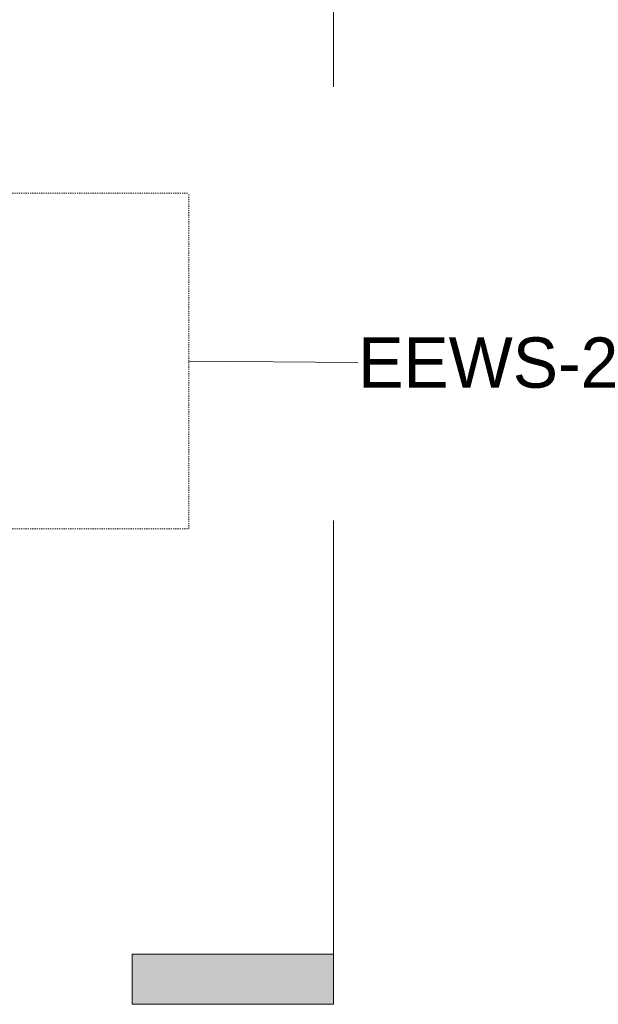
# Model space of a CAD drawing. Header units: inches. Extents: x 102 to 2483, y -110 to 488.
# Tile 27 of 30: x 1720 to 1771, y 92 to 180. Entities that reach past the tile are written whole.
import ezdxf

# ---------------------------------------------------------------- set-up
doc = ezdxf.new("R2010")
doc.units = ezdxf.units.IN
doc.header["$MEASUREMENT"] = 0
doc.linetypes.add('Dash 1_16_', pattern=[0.125, 0.0625, -0.0625])
for name, color, linetype, lineweight in [('G-ANNO-SYMB', 111, 'Continuous', 9), ('P-SANR-FIXT', 6, 'Continuous', 9), ('P-SANR-FIXT-IDEN', 2, 'Continuous', 9)]:
    doc.layers.add(name, color=color, linetype=linetype, lineweight=lineweight)
doc.styles.add('Arial_2', font='arial.ttf', dxfattribs={"height": 4.5})

# ---------------------------------------------------------------- blocks, each defined once
blk = doc.blocks.new('SSG_Safety_Station_Shower_Eyewash_PLA_3_ - Default-3066068-Domestic Water Floor Plan')
at = {"layer": 'P-SANR-FIXT', "color": 11, "linetype": 'Dash 1_16_'}
for p, q in [((-15, 0), (-15, -48)), ((15, 0), (15, -48)), ((-15, -48), (15, -48))]:
    blk.add_line(p, q, dxfattribs=at)
blk = doc.blocks.new('Section - 3_32_ x 3_8_-54337-Domestic Water Floor Plan')
at = {"layer": 'G-ANNO-SYMB'}
blk.add_hatch(color=256, dxfattribs=at).paths.add_polyline_path([(0, 0.375), (0, 0), (-0.09375, 0), (-0.09375, 0.375)])
for p, q in [((0, 0.375), (-0.09375, 0.375)), ((-0.09375, 0.375), (-0.09375, 0)), ((0, 0), (0, 0.375)), ((-0.09375, 0), (0, 0))]:
    blk.add_line(p, q, dxfattribs=at)

msp = doc.modelspace()

# ---------------------------------------------------------------- linework, layer by layer
at = {"layer": 'G-ANNO-SYMB'}
for p, q in [((1747.712, 212.869), (1747.712, 174.076)), ((1747.712, 135.284), (1747.712, 96.492))]:
    msp.add_line(p, q, dxfattribs=at)
at = {"layer": 'P-SANR-FIXT-IDEN'}
msp.add_line((1734.765, 149.54), (1749.917, 149.396), dxfattribs=at)

# ---------------------------------------------------------------- block references
at = {"layer": 'G-ANNO-SYMB', "xscale": 47.99999999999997, "yscale": 47.99999999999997, "zscale": 47.99999999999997, "rotation": 89.99999999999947}
msp.add_blockref('Section - 3_32_ x 3_8_-54337-Domestic Water Floor Plan', (1747.712, 96.492), dxfattribs=at)
at = {"layer": 'P-SANR-FIXT', "color": 11, "rotation": 89.9999999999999}
msp.add_blockref('SSG_Safety_Station_Shower_Eyewash_PLA_3_ - Default-3066068-Domestic Water Floor Plan', (1686.765, 149.54), dxfattribs=at)

# ---------------------------------------------------------------- texts
at = {"layer": 'P-SANR-FIXT-IDEN', "insert": (1749.917, 151.65), "char_height": 4.5, "width": 29.8455, "attachment_point": 1, "style": 'Arial_2'}
msp.add_mtext('EEWS-2', dxfattribs=at)

doc.saveas('drawing.dxf')
